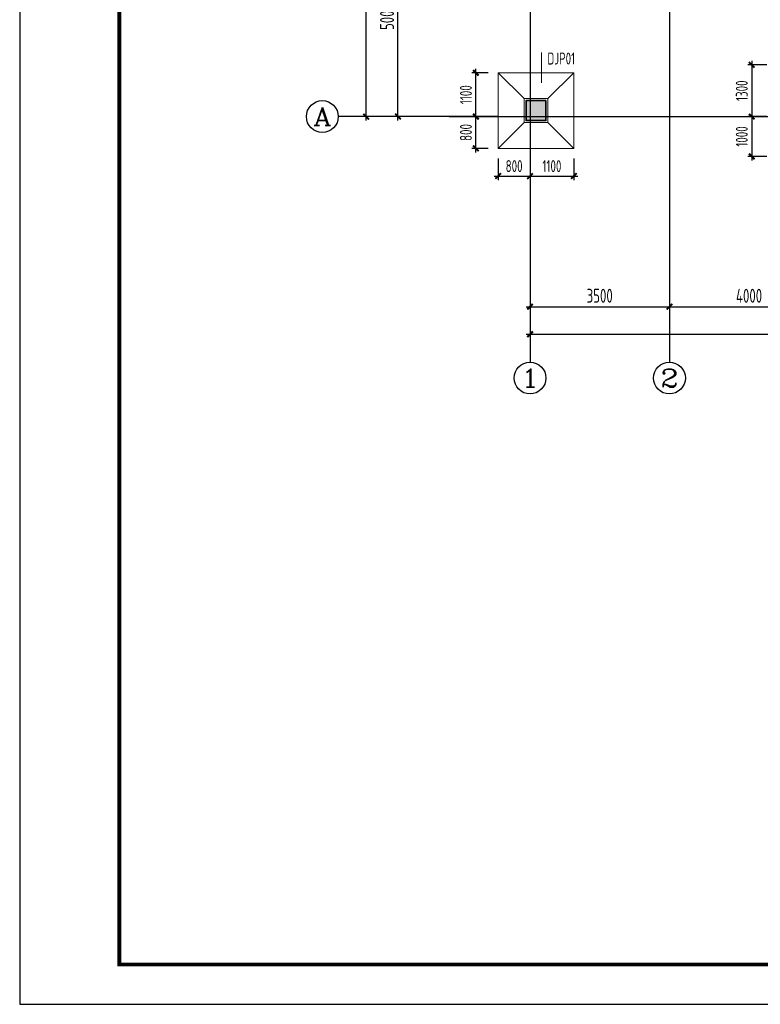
# Model space of a CAD drawing. Extents: x -302077 to 107904, y -9283 to 295706.
# Tile 12 of 256: x -251108 to -232512, y -9283 to 15454. Entities that reach past the tile are written whole.
import ezdxf
from ezdxf.enums import TextEntityAlignment as Align

# ---------------------------------------------------------------- set-up
doc = ezdxf.new("R2010")
doc.units = 0
doc.header["$LTSCALE"] = 500
doc.header["$MEASUREMENT"] = 0
doc.layers.get('0').update_dxf_attribs({"linetype": 'CONTINUOUS'})
doc.layers.get('Defpoints').update_dxf_attribs({"linetype": 'CONTINUOUS'})
for name, color, linetype in [('AXIS', 3, 'CONTINUOUS'), ('AXIS_TEXT', 7, 'CONTINUOUS'), ('COLU', 7, 'CONTINUOUS'), ('PUB_DIM', 3, 'CONTINUOUS'), ('PUB_TITLE', 4, 'CONTINUOUS')]:
    doc.layers.add(name, color=color, linetype=linetype)
for name, color, linetype, lineweight in [('COLU_HATCH', 251, 'CONTINUOUS', 0), ('DIM', 3, 'CONTINUOUS', 0), ('独基集中标注', 7, 'CONTINUOUS', 18), ('独立基础', 110, 'CONTINUOUS', 18), ('砼柱', 2, 'CONTINUOUS', 35)]:
    doc.layers.add(name, color=color, linetype=linetype, lineweight=lineweight)
doc.styles.add('_TCH_AXIS', font='COMPLEX', dxfattribs={"bigfont": 'GBCBIG'})
doc.styles.add('COMPLEX', font='COMPLEX')
doc.styles.add('TSSD_Dimension', font='tssdeng.shx', dxfattribs={"width": 0.7, "bigfont": 'hztxt.shx'})
doc.styles.add('TSSD_Rein', font='tssdeng.shx', dxfattribs={"width": 0.7, "bigfont": 'hztxt.shx'})
doc.dimstyles.new('TSSD_100_100', dxfattribs={"dimtxt": 350, "dimasz": 100, "dimexe": 100, "dimexo": 250, "dimgap": 100, "dimtad": 1, "dimdec": 0, "dimzin": 0, "dimdsep": 46, "dimtxsty": 'TSSD_Dimension', "dimblk": 'ARCHTICK', "dimblk1": 'ARCHTICK', "dimblk2": 'ARCHTICK', "dimcen": 0, "dimdle": 100, "dimclrt": 7, "dimadec": 0, "dimazin": 0, "dimtfac": 1, "dimtdec": 0, "dimtix": 1, "dimtmove": 2, "dimatfit": 3, "dimfxl": 1, "dimtolj": 1, "dimtzin": 0, "dimarcsym": 0})

# ---------------------------------------------------------------- blocks, each defined once
blk = doc.blocks.new('_ArchTick')
at = {"color": 0, "linetype": 'ByBlock', "const_width": 0.5}
blk.add_lwpolyline([(-0.71, -0.71), (0.71, 0.71)], dxfattribs=at)
blk = doc.blocks.new('*D774')
at = {"layer": 'AXIS', "color": 0, "lineweight": -2}
for p, q in [((-45850, 98773), (-48200, 98773)), ((-48100, 93673), (-48100, 98873)), ((-45850, 93773), (-48200, 93773))]:
    blk.add_line(p, q, dxfattribs=at)
at = {"layer": 'Defpoints', "color": 0}
for p in [(-48100, 98773), (-45600, 98773), (-45600, 93773)]:
    blk.add_point(p, dxfattribs=at)
at = {"layer": 'AXIS', "color": 0, "lineweight": -2, "xscale": 100, "yscale": 100, "zscale": 100}
for p, rotation in [((-48100, 98773), 90), ((-48100, 93773), 270)]:
    blk.add_blockref('_ArchTick', p, dxfattribs=dict(at, rotation=rotation))
at = {"layer": 'AXIS', "color": 7, "insert": (-48375, 96273), "char_height": 350, "attachment_point": 5, "rotation": 90, "style": 'TSSD_Dimension'}
blk.add_mtext('\\A1;5000', dxfattribs=at)
blk = doc.blocks.new('*D779')
at = {"layer": 'AXIS', "color": 0, "lineweight": -2}
for p, q in [((-45850, 120973), (-49000, 120973)), ((-48900, 93673), (-48900, 121073)), ((-45850, 93773), (-49000, 93773))]:
    blk.add_line(p, q, dxfattribs=at)
at = {"layer": 'Defpoints', "color": 0}
for p in [(-48900, 120973), (-45600, 120973), (-45600, 93773)]:
    blk.add_point(p, dxfattribs=at)
at = {"layer": 'AXIS', "color": 0, "lineweight": -2, "xscale": 100, "yscale": 100, "zscale": 100}
for p, rotation in [((-48900, 120973), 90), ((-48900, 93773), 270)]:
    blk.add_blockref('_ArchTick', p, dxfattribs=dict(at, rotation=rotation))
at = {"layer": 'AXIS', "color": 7, "insert": (-49175, 107373), "char_height": 350, "attachment_point": 5, "rotation": 90, "style": 'TSSD_Dimension'}
blk.add_mtext('\\A1;27200', dxfattribs=at)
blk = doc.blocks.new('*D780')
at = {"layer": 'AXIS', "color": 0, "lineweight": -2}
for p, q in [((-44785, 91353), (-44785, 88203)), ((-14785, 91353), (-14785, 88203)), ((-44885, 88303), (-14685, 88303))]:
    blk.add_line(p, q, dxfattribs=at)
at = {"layer": 'Defpoints', "color": 0}
for p in [(-44785, 91603), (-14785, 91603), (-14785, 88303)]:
    blk.add_point(p, dxfattribs=at)
at = {"layer": 'AXIS', "color": 0, "lineweight": -2, "xscale": 100, "yscale": 100, "zscale": 100, "rotation": 180}
blk.add_blockref('_ArchTick', (-44785, 88303), dxfattribs=at)
at = {"layer": 'AXIS', "color": 0, "lineweight": -2, "xscale": 100, "yscale": 100, "zscale": 100}
blk.add_blockref('_ArchTick', (-14785, 88303), dxfattribs=at)
at = {"layer": 'AXIS', "color": 7, "insert": (-29785, 88578), "char_height": 350, "attachment_point": 5, "style": 'TSSD_Dimension'}
blk.add_mtext('\\A1;30000', dxfattribs=at)
blk = doc.blocks.new('*D781')
at = {"layer": 'Defpoints', "color": 0}
for p in [(-44785, 91603), (-41285, 91603), (-41285, 88996)]:
    blk.add_point(p, dxfattribs=at)
at = {"layer": 'PUB_DIM', "color": 0, "lineweight": -2}
for p, q in [((-44785, 91353), (-44785, 88896)), ((-41285, 91353), (-41285, 88896)), ((-44885, 88996), (-41185, 88996))]:
    blk.add_line(p, q, dxfattribs=at)
at = {"layer": 'PUB_DIM', "color": 0, "lineweight": -2, "xscale": 100, "yscale": 100, "zscale": 100, "rotation": 180}
blk.add_blockref('_ArchTick', (-44785, 88996), dxfattribs=at)
at = {"layer": 'PUB_DIM', "color": 0, "lineweight": -2, "xscale": 100, "yscale": 100, "zscale": 100}
blk.add_blockref('_ArchTick', (-41285, 88996), dxfattribs=at)
at = {"layer": 'PUB_DIM', "color": 7, "insert": (-43035, 89271), "char_height": 350, "attachment_point": 5, "style": 'TSSD_Dimension'}
blk.add_mtext('\\A1;3500', dxfattribs=at)
blk = doc.blocks.new('*D782')
at = {"layer": 'Defpoints', "color": 0}
for p in [(-41285, 91603), (-37285, 91603), (-37285, 88996)]:
    blk.add_point(p, dxfattribs=at)
at = {"layer": 'PUB_DIM', "color": 0, "lineweight": -2}
for p, q in [((-41285, 91353), (-41285, 88896)), ((-37285, 91353), (-37285, 88896)), ((-41385, 88996), (-37185, 88996))]:
    blk.add_line(p, q, dxfattribs=at)
at = {"layer": 'PUB_DIM', "color": 0, "lineweight": -2, "xscale": 100, "yscale": 100, "zscale": 100, "rotation": 180}
blk.add_blockref('_ArchTick', (-41285, 88996), dxfattribs=at)
at = {"layer": 'PUB_DIM', "color": 0, "lineweight": -2, "xscale": 100, "yscale": 100, "zscale": 100}
blk.add_blockref('_ArchTick', (-37285, 88996), dxfattribs=at)
at = {"layer": 'PUB_DIM', "color": 7, "insert": (-39285, 89271), "char_height": 350, "attachment_point": 5, "style": 'TSSD_Dimension'}
blk.add_mtext('\\A1;4000', dxfattribs=at)
blk = doc.blocks.new('_AXISO')
blk.add_circle((0, 0), 0.5)
at = {"layer": 'AXIS_TEXT', "style": 'COMPLEX', "width": 1.041667}
blk.add_attdef('A', text='', height=0.56, dxfattribs=at).set_placement((-0.25, -0.28), (0.25, -0.28), align=Align.FIT)
blk = doc.blocks.new('*D482')
at = {"layer": 'Defpoints', "color": 0}
for p in [(-239094, 12220), (-238294, 12220), (-238294, 11526)]:
    blk.add_point(p, dxfattribs=at)
at = {"layer": 'DIM', "color": 0, "lineweight": -2}
for p, q in [((-239094, 11970), (-239094, 11426)), ((-238294, 11970), (-238294, 11426)), ((-239194, 11526), (-238194, 11526))]:
    blk.add_line(p, q, dxfattribs=at)
at = {"layer": 'DIM', "color": 0, "lineweight": -2, "xscale": 100, "yscale": 100, "zscale": 100, "rotation": 180}
blk.add_blockref('_ArchTick', (-239094, 11526), dxfattribs=at)
at = {"layer": 'DIM', "color": 0, "lineweight": -2, "xscale": 100, "yscale": 100, "zscale": 100}
blk.add_blockref('_ArchTick', (-238294, 11526), dxfattribs=at)
at = {"layer": 'DIM', "color": 7, "insert": (-238694, 11776), "char_height": 300, "attachment_point": 5, "style": 'TSSD_Dimension'}
blk.add_mtext('\\A1;800', dxfattribs=at)
blk = doc.blocks.new('*D483')
at = {"layer": 'Defpoints', "color": 0}
for p in [(-238294, 12220), (-237194, 12220), (-237194, 11526)]:
    blk.add_point(p, dxfattribs=at)
at = {"layer": 'DIM', "color": 0, "lineweight": -2}
for p, q in [((-238294, 11970), (-238294, 11426)), ((-237194, 11970), (-237194, 11426)), ((-238394, 11526), (-237094, 11526))]:
    blk.add_line(p, q, dxfattribs=at)
at = {"layer": 'DIM', "color": 0, "lineweight": -2, "xscale": 100, "yscale": 100, "zscale": 100, "rotation": 180}
blk.add_blockref('_ArchTick', (-238294, 11526), dxfattribs=at)
at = {"layer": 'DIM', "color": 0, "lineweight": -2, "xscale": 100, "yscale": 100, "zscale": 100}
blk.add_blockref('_ArchTick', (-237194, 11526), dxfattribs=at)
at = {"layer": 'DIM', "color": 7, "insert": (-237744, 11776), "char_height": 300, "attachment_point": 5, "style": 'TSSD_Dimension'}
blk.add_mtext('\\A1;1100', dxfattribs=at)
blk = doc.blocks.new('*D484')
at = {"layer": 'Defpoints', "color": 0}
for p in [(-239654, 13020), (-239094, 13020), (-239094, 12220)]:
    blk.add_point(p, dxfattribs=at)
at = {"layer": 'DIM', "color": 0, "lineweight": -2}
for p, q in [((-239654, 12120), (-239654, 13120)), ((-239344, 13020), (-239754, 13020)), ((-239344, 12220), (-239754, 12220))]:
    blk.add_line(p, q, dxfattribs=at)
at = {"layer": 'DIM', "color": 0, "lineweight": -2, "xscale": 100, "yscale": 100, "zscale": 100}
for p, rotation in [((-239654, 13020), 90), ((-239654, 12220), 270)]:
    blk.add_blockref('_ArchTick', p, dxfattribs=dict(at, rotation=rotation))
at = {"layer": 'DIM', "color": 7, "insert": (-239904, 12620), "char_height": 300, "attachment_point": 5, "rotation": 90, "style": 'TSSD_Dimension'}
blk.add_mtext('\\A1;800', dxfattribs=at)
blk = doc.blocks.new('*D485')
at = {"layer": 'Defpoints', "color": 0}
for p in [(-239654, 14120), (-239094, 14120), (-239094, 13020)]:
    blk.add_point(p, dxfattribs=at)
at = {"layer": 'DIM', "color": 0, "lineweight": -2}
for p, q in [((-239344, 14120), (-239754, 14120)), ((-239654, 12920), (-239654, 14220)), ((-239344, 13020), (-239754, 13020))]:
    blk.add_line(p, q, dxfattribs=at)
at = {"layer": 'DIM', "color": 0, "lineweight": -2, "xscale": 100, "yscale": 100, "zscale": 100}
for p, rotation in [((-239654, 14120), 90), ((-239654, 13020), 270)]:
    blk.add_blockref('_ArchTick', p, dxfattribs=dict(at, rotation=rotation))
at = {"layer": 'DIM', "color": 7, "insert": (-239904, 13570), "char_height": 300, "attachment_point": 5, "rotation": 90, "style": 'TSSD_Dimension'}
blk.add_mtext('\\A1;1100', dxfattribs=at)
blk = doc.blocks.new('*D486')
at = {"layer": 'Defpoints', "color": 0}
for p in [(-232094, 14320), (-232727, 13020), (-232094, 13020)]:
    blk.add_point(p, dxfattribs=at)
at = {"layer": 'DIM', "color": 0, "lineweight": -2}
for p, q in [((-232727, 14420), (-232727, 12920)), ((-232344, 14320), (-232827, 14320)), ((-232344, 13020), (-232827, 13020))]:
    blk.add_line(p, q, dxfattribs=at)
at = {"layer": 'DIM', "color": 0, "lineweight": -2, "xscale": 100, "yscale": 100, "zscale": 100}
for p, rotation in [((-232727, 14320), 90), ((-232727, 13020), 270)]:
    blk.add_blockref('_ArchTick', p, dxfattribs=dict(at, rotation=rotation))
at = {"layer": 'DIM', "color": 7, "insert": (-232977, 13670), "char_height": 300, "attachment_point": 5, "rotation": 90, "style": 'TSSD_Dimension'}
blk.add_mtext('\\A1;1300', dxfattribs=at)
blk = doc.blocks.new('*D487')
at = {"layer": 'Defpoints', "color": 0}
for p in [(-232094, 13020), (-232727, 12020), (-232094, 12020)]:
    blk.add_point(p, dxfattribs=at)
at = {"layer": 'DIM', "color": 0, "lineweight": -2}
for p, q in [((-232727, 13120), (-232727, 11920)), ((-232344, 13020), (-232827, 13020)), ((-232344, 12020), (-232827, 12020))]:
    blk.add_line(p, q, dxfattribs=at)
at = {"layer": 'DIM', "color": 0, "lineweight": -2, "xscale": 100, "yscale": 100, "zscale": 100}
for p, rotation in [((-232727, 13020), 90), ((-232727, 12020), 270)]:
    blk.add_blockref('_ArchTick', p, dxfattribs=dict(at, rotation=rotation))
at = {"layer": 'DIM', "color": 7, "insert": (-232977, 12520), "char_height": 300, "attachment_point": 5, "rotation": 90, "style": 'TSSD_Dimension'}
blk.add_mtext('\\A1;1000', dxfattribs=at)
blk = doc.blocks.new('wrtgtg')
at = {"layer": 'PUB_TITLE'}
blk.add_lwpolyline([(-75296, -5841), (8804, -5841), (8804, 53559), (-75296, 53559)], close=True, dxfattribs=at)
at = {"layer": 'PUB_TITLE', "const_width": 100}
blk.add_lwpolyline([(-72796, -4841), (7804, -4841), (7804, 52559), (-72796, 52559)], close=True, dxfattribs=at)
blk = doc.blocks.new('zw')
at = {"layer": 'AXIS', "color": 250}
for p, q in [((-44784.9, 122803), (-44784.9, 91603)), ((-41284.9, 122803), (-41284.9, 91603)), ((-46817.4, 93772.6), (-12983.9, 93772.6))]:
    blk.add_line(p, q, dxfattribs=at)
at = {"layer": 'AXIS'}
for p, q in [((-45599.9, 93772.6), (-49599.9, 93772.6)), ((-44784.9, 91603), (-44784.9, 87603)), ((-41284.9, 91603), (-41284.9, 87603))]:
    blk.add_line(p, q, dxfattribs=at)
ref = blk.add_blockref('_AXISO', (-49999.9, 93772.6), dxfattribs=dict(at, xscale=800, yscale=800, zscale=800))
ref.add_attrib('A', 'A', dxfattribs={"layer": 'AXIS_TEXT', "height": 452.5, "style": '_TCH_AXIS', "width": 1.166667}).set_placement((-50226.1, 93546.3), (-49773.6, 93546.3), align=Align.FIT)
ref = blk.add_blockref('_AXISO', (-44784.9, 87203), dxfattribs=dict(at, xscale=800, yscale=800, zscale=800))
ref.add_attrib('A', '1', dxfattribs={"layer": 'AXIS_TEXT', "height": 452.5, "style": '_TCH_AXIS', "width": 2.333333}).set_placement((-45011.1, 86976.7), (-44558.6, 86976.7), align=Align.FIT)
ref = blk.add_blockref('_AXISO', (-41284.9, 87203), dxfattribs=dict(at, xscale=800, yscale=800, zscale=800))
ref.add_attrib('A', '2', dxfattribs={"layer": 'AXIS_TEXT', "height": 452.5, "style": '_TCH_AXIS', "width": 1.5}).set_placement((-41511.1, 86976.7), (-41058.6, 86976.7), align=Align.FIT)
for p1, p2, distance, picture, middle in [((-45599.9, 93772.6), (-45599.9, 120972.6), 3300, '*D779', (-49174.9, 107372.6)), ((-45599.9, 93772.6), (-45599.9, 98772.6), 2500, '*D774', (-48374.9, 96272.6)), ((-44784.9, 91603), (-14784.9, 91603), -3300, '*D780', (-29784.9, 88578))]:
    dim = blk.add_aligned_dim(p1=p1, p2=p2, distance=distance, dimstyle='TSSD_100_100', dxfattribs=at)
    dim.commit()
    dim.dimension.update_dxf_attribs({"geometry": picture, "text_midpoint": middle})
at = {"layer": 'PUB_DIM'}
for p1, p2, picture, middle in [((-44784.9, 91603), (-41284.9, 91603), '*D781', (-43034.9, 89271.2)), ((-41284.9, 91603), (-37284.9, 91603), '*D782', (-39284.9, 89271.2))]:
    dim = blk.add_aligned_dim(p1=p1, p2=p2, distance=-2606.8, dimstyle='TSSD_100_100', dxfattribs=at)
    dim.commit()
    dim.dimension.update_dxf_attribs({"geometry": picture, "text_midpoint": middle})

msp = doc.modelspace()

# ---------------------------------------------------------------- hatches: boundary and pattern name
at = {"layer": 'COLU_HATCH'}
msp.add_hatch(color=256, dxfattribs=at).paths.add_polyline_path([(-237894.08, 12920.263), (-237894.08, 13420.263), (-238394.08, 13420.263), (-238394.08, 12920.263)])

# ---------------------------------------------------------------- linework, layer by layer
at = {"layer": 'COLU'}
msp.add_lwpolyline([(-237894.08, 12920.263), (-237894.08, 13420.263), (-238394.08, 13420.263), (-238394.08, 12920.263)], close=True, dxfattribs=at)
at = {"layer": '独基集中标注'}
msp.add_line((-238008.365, 13870.261), (-238008.365, 14628.337), dxfattribs=at)
at = {"layer": '独立基础'}
for p, q in [((-239094.08, 14120.261), (-238444.08, 13470.261)), ((-237194.08, 14120.261), (-237844.08, 13470.261)), ((-239094.08, 12220.261), (-238444.08, 12870.261)), ((-237194.08, 12220.261), (-237844.08, 12870.261))]:
    msp.add_line(p, q, dxfattribs=at)
for points in [[(-237194.08, 14120.261), (-239094.08, 14120.261), (-239094.08, 12220.261), (-237194.08, 12220.261)], [(-237844.08, 13470.261), (-238444.08, 13470.261), (-238444.08, 12870.261), (-237844.08, 12870.261)]]:
    msp.add_lwpolyline(points, close=True, dxfattribs=at)
at = {"layer": '砼柱'}
msp.add_lwpolyline([(-237894.08, 13420.261), (-238394.08, 13420.261), (-238394.08, 12920.261), (-237894.08, 12920.261)], close=True, dxfattribs=at)

# ---------------------------------------------------------------- block references
msp.add_blockref('wrtgtg', (-175812.208, -3441.74))
at = {"layer": 'PUB_DIM'}
msp.add_blockref('zw', (-193509.206, -80752.333), dxfattribs=at)

# ---------------------------------------------------------------- texts
at = {"layer": '独基集中标注', "linetype": 'Continuous', "style": 'TSSD_Rein', "width": 0.7}
msp.add_text('DJ%%142P%%14301', height=300, dxfattribs=at).set_placement((-237858.365, 14628.337), align=Align.TOP_LEFT)

# ---------------------------------------------------------------- dimensions: what is measured, and where the dimension line sits
at = {"layer": 'DIM'}
for base, p1, p2, picture, middle in [((-232726.593, 13020.259), (-232094.08, 14320.261), (-232094.08, 13020.259), '*D486', (-232976.593, 13670.26)), ((-239654.336, 14120.261), (-239094.08, 13020.259), (-239094.08, 14120.261), '*D485', (-239904.336, 13570.26)), ((-239654.336, 13020.259), (-239094.08, 12220.261), (-239094.08, 13020.259), '*D484', (-239904.336, 12620.26)), ((-232726.593, 12020.261), (-232094.08, 13020.259), (-232094.08, 12020.261), '*D487', (-232976.593, 12520.26))]:
    dim = msp.add_linear_dim(base=base, p1=p1, p2=p2, angle=90, dimstyle='TSSD_100_100', override={"dimtxt": 300}, dxfattribs=at)
    dim.commit()
    dim.dimension.update_dxf_attribs({"geometry": picture, "text_midpoint": middle})
for base, p1, p2, picture, middle in [((-238294.08, 11526.003), (-239094.08, 12220.261), (-238294.08, 12220.261), '*D482', (-238694.08, 11776.003)), ((-237194.08, 11526.003), (-238294.08, 12220.261), (-237194.08, 12220.261), '*D483', (-237744.08, 11776.003))]:
    dim = msp.add_linear_dim(base=base, p1=p1, p2=p2, dimstyle='TSSD_100_100', override={"dimtxt": 300}, dxfattribs=at)
    dim.commit()
    dim.dimension.update_dxf_attribs({"geometry": picture, "text_midpoint": middle})

doc.saveas('drawing.dxf')
